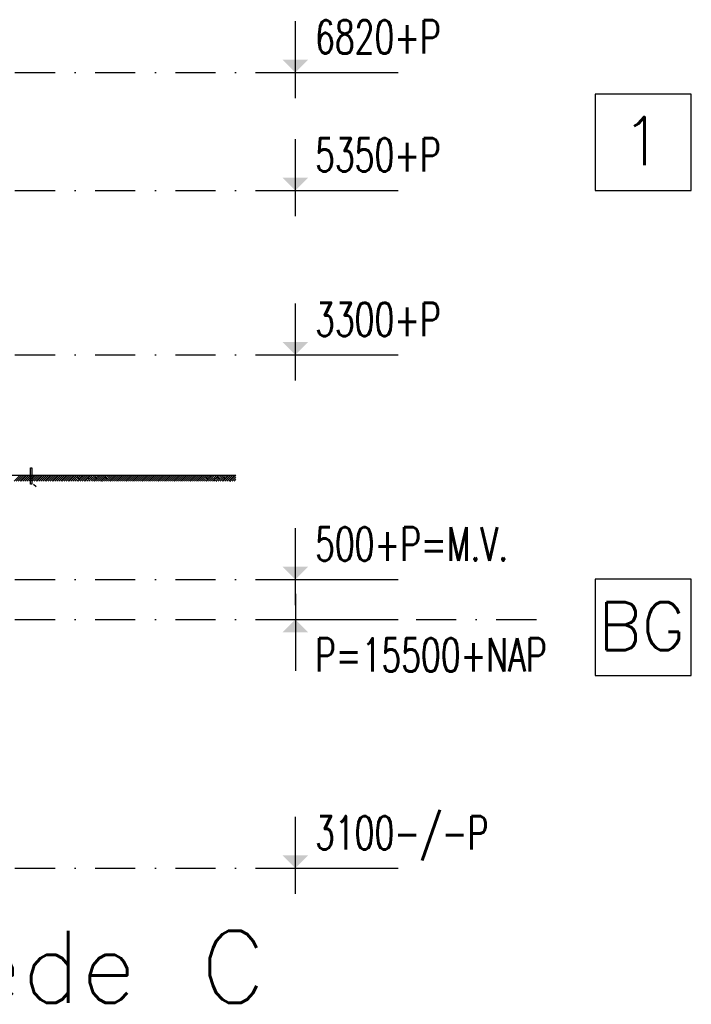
# Model space of a CAD drawing. Extents: x -24509 to 27927, y 98041 to 125706.
# Tile 18 of 19: x 19554 to 27927, y 98712 to 110984. Entities that reach past the tile are written whole.
import ezdxf
from ezdxf.enums import TextEntityAlignment as Align

# ---------------------------------------------------------------- set-up
doc = ezdxf.new("R2010")
doc.units = 0
doc.header["$LTSCALE"] = 1000
doc.header["$MEASUREMENT"] = 0
doc.linetypes.add('DASHDOT', pattern=[1, 0.5, -0.25, 0, -0.25])
for name, color, linetype in [('B02', 7, 'CONTINUOUS'), ('B03', 7, 'CONTINUOUS'), ('B08', 7, 'CONTINUOUS'), ('B20', 7, 'CONTINUOUS')]:
    doc.layers.add(name, color=color, linetype=linetype)
doc.styles.add('TXT', font='txt.shx')

msp = doc.modelspace()

# ---------------------------------------------------------------- linework, layer by layer
at = {"layer": 'B02', "color": 5, "linetype": 'DASHDOT'}
for p, q in [((-24509, 110327), (22991, 110327)), ((-24509, 108857), (23949, 108857)), ((-24509, 106807), (23949, 106807)), ((-24509, 104007), (23949, 104007)), ((-24509, 103507), (26032, 103507)), ((-24509, 100407), (23949, 100407))]:
    msp.add_line(p, q, dxfattribs=at)
at = {"layer": 'B02', "color": 1, "linetype": 'Continuous'}
for points in [[(26727, 108857), (27927, 108857), (27927, 110057), (26727, 110057)], [(26727, 102810), (27927, 102810), (27927, 104010), (26727, 104010)]]:
    msp.add_lwpolyline(points, close=True, dxfattribs=at)
at = {"layer": 'B03', "color": 7, "linetype": 'Continuous'}
msp.add_line((18460, 105307), (22248, 105307), dxfattribs=at)
at = {"layer": 'B03', "color": 5, "linetype": 'Continuous'}
for p, q in [((19560, 105307), (19485, 105232)), ((19585, 105307), (19510, 105232)), ((19610, 105307), (19535, 105232)), ((19635, 105307), (19560, 105232)), ((19635, 105307), (19698, 105245)), ((19660, 105307), (19710, 105257)), ((19685, 105307), (19722, 105269)), ((19760, 105307), (19685, 105232)), ((19710, 105307), (19735, 105282)), ((19785, 105307), (19710, 105232)), ((19735, 105307), (19748, 105295)), ((19810, 105307), (19735, 105232)), ((19835, 105307), (19760, 105232)), ((19835, 105307), (19898, 105245)), ((19860, 105307), (19910, 105257)), ((19885, 105307), (19922, 105269)), ((19960, 105307), (19885, 105232)), ((19910, 105307), (19935, 105282)), ((19985, 105307), (19910, 105232)), ((19935, 105307), (19948, 105295)), ((20010, 105307), (19935, 105232)), ((20035, 105307), (19960, 105232)), ((20035, 105307), (20098, 105245)), ((20060, 105307), (20110, 105257)), ((20085, 105307), (20122, 105269)), ((20160, 105307), (20085, 105232)), ((20110, 105307), (20135, 105282)), ((20185, 105307), (20110, 105232)), ((20135, 105307), (20148, 105295)), ((20210, 105307), (20135, 105232)), ((20235, 105307), (20160, 105232)), ((20235, 105307), (20298, 105245)), ((20260, 105307), (20310, 105257)), ((20285, 105307), (20322, 105269)), ((20360, 105307), (20285, 105232)), ((20310, 105307), (20335, 105282)), ((20385, 105307), (20310, 105232)), ((20335, 105307), (20348, 105295)), ((20410, 105307), (20335, 105232)), ((20435, 105307), (20360, 105232)), ((20435, 105307), (20498, 105245)), ((20460, 105307), (20510, 105257)), ((20485, 105307), (20522, 105269)), ((20560, 105307), (20485, 105232)), ((20510, 105307), (20535, 105282)), ((20585, 105307), (20510, 105232)), ((20535, 105307), (20548, 105295)), ((20610, 105307), (20535, 105232)), ((20635, 105307), (20560, 105232)), ((20635, 105307), (20698, 105245)), ((20660, 105307), (20710, 105257)), ((20685, 105307), (20722, 105269)), ((20760, 105307), (20685, 105232)), ((20710, 105307), (20735, 105282)), ((20785, 105307), (20710, 105232)), ((20735, 105307), (20748, 105295)), ((20810, 105307), (20735, 105232)), ((20835, 105307), (20760, 105232)), ((20835, 105307), (20898, 105245)), ((20860, 105307), (20910, 105257)), ((20885, 105307), (20922, 105269)), ((20960, 105307), (20885, 105232)), ((20910, 105307), (20935, 105282)), ((20985, 105307), (20910, 105232)), ((20935, 105307), (20948, 105295)), ((21010, 105307), (20935, 105232)), ((21035, 105307), (20960, 105232)), ((21035, 105307), (21098, 105245)), ((21060, 105307), (21110, 105257)), ((21085, 105307), (21122, 105269)), ((21160, 105307), (21085, 105232)), ((21110, 105307), (21135, 105282)), ((21185, 105307), (21110, 105232)), ((21135, 105307), (21148, 105295)), ((21210, 105307), (21135, 105232)), ((21235, 105307), (21160, 105232)), ((21235, 105307), (21298, 105245)), ((21260, 105307), (21310, 105257)), ((21285, 105307), (21322, 105269)), ((21360, 105307), (21285, 105232)), ((21310, 105307), (21335, 105282)), ((21385, 105307), (21310, 105232)), ((21335, 105307), (21348, 105295)), ((21410, 105307), (21335, 105232)), ((21435, 105307), (21360, 105232)), ((21435, 105307), (21498, 105245)), ((21460, 105307), (21510, 105257)), ((21485, 105307), (21522, 105269)), ((21560, 105307), (21485, 105232)), ((21510, 105307), (21535, 105282)), ((21585, 105307), (21510, 105232)), ((21535, 105307), (21548, 105295)), ((21610, 105307), (21535, 105232)), ((21635, 105307), (21560, 105232)), ((21635, 105307), (21698, 105245)), ((21660, 105307), (21710, 105257)), ((21685, 105307), (21722, 105269)), ((21760, 105307), (21685, 105232)), ((21710, 105307), (21735, 105282)), ((21785, 105307), (21710, 105232)), ((21735, 105307), (21748, 105295)), ((21810, 105307), (21735, 105232)), ((21835, 105307), (21760, 105232)), ((21835, 105307), (21898, 105245)), ((21860, 105307), (21910, 105257)), ((21885, 105307), (21922, 105269)), ((21960, 105307), (21885, 105232)), ((21910, 105307), (21935, 105282)), ((21985, 105307), (21910, 105232)), ((21935, 105307), (21948, 105295)), ((22010, 105307), (21935, 105232)), ((22035, 105307), (21960, 105232)), ((22035, 105307), (22098, 105245)), ((22060, 105307), (22110, 105257)), ((22085, 105307), (22122, 105269)), ((22160, 105307), (22085, 105232)), ((22110, 105307), (22135, 105282)), ((22185, 105307), (22110, 105232)), ((22135, 105307), (22148, 105295)), ((22210, 105307), (22135, 105232)), ((22235, 105307), (22160, 105232)), ((22235, 105307), (22248, 105295)), ((19572, 105245), (19585, 105232)), ((19585, 105257), (19610, 105232)), ((19598, 105269), (19635, 105232)), ((19610, 105282), (19660, 105232)), ((19622, 105295), (19685, 105232)), ((19772, 105245), (19785, 105232)), ((19785, 105257), (19810, 105232)), ((19798, 105269), (19835, 105232)), ((19810, 105282), (19860, 105232)), ((19822, 105295), (19885, 105232)), ((19972, 105245), (19985, 105232)), ((19985, 105257), (20010, 105232)), ((19998, 105269), (20035, 105232)), ((20010, 105282), (20060, 105232)), ((20022, 105295), (20085, 105232)), ((20172, 105245), (20185, 105232)), ((20185, 105257), (20210, 105232)), ((20198, 105269), (20235, 105232)), ((20210, 105282), (20260, 105232)), ((20222, 105295), (20285, 105232)), ((20372, 105245), (20385, 105232)), ((20385, 105257), (20410, 105232)), ((20398, 105269), (20435, 105232)), ((20410, 105282), (20460, 105232)), ((20422, 105295), (20485, 105232)), ((20572, 105245), (20585, 105232)), ((20585, 105257), (20610, 105232)), ((20598, 105269), (20635, 105232)), ((20610, 105282), (20660, 105232)), ((20622, 105295), (20685, 105232)), ((20772, 105245), (20785, 105232)), ((20785, 105257), (20810, 105232)), ((20798, 105269), (20835, 105232)), ((20810, 105282), (20860, 105232)), ((20822, 105295), (20885, 105232)), ((20972, 105245), (20985, 105232)), ((20985, 105257), (21010, 105232)), ((20998, 105269), (21035, 105232)), ((21010, 105282), (21060, 105232)), ((21022, 105295), (21085, 105232)), ((21172, 105245), (21185, 105232)), ((21185, 105257), (21210, 105232)), ((21198, 105269), (21235, 105232)), ((21210, 105282), (21260, 105232)), ((21222, 105295), (21285, 105232)), ((21372, 105245), (21385, 105232)), ((21385, 105257), (21410, 105232)), ((21398, 105269), (21435, 105232)), ((21410, 105282), (21460, 105232)), ((21422, 105295), (21485, 105232)), ((21572, 105245), (21585, 105232)), ((21585, 105257), (21610, 105232)), ((21598, 105269), (21635, 105232)), ((21610, 105282), (21660, 105232)), ((21622, 105295), (21685, 105232)), ((21772, 105245), (21785, 105232)), ((21785, 105257), (21810, 105232)), ((21798, 105269), (21835, 105232)), ((21810, 105282), (21860, 105232)), ((21822, 105295), (21885, 105232)), ((21972, 105245), (21985, 105232)), ((21985, 105257), (22010, 105232)), ((21998, 105269), (22035, 105232)), ((22010, 105282), (22060, 105232)), ((22022, 105295), (22085, 105232)), ((22172, 105245), (22185, 105232)), ((22185, 105257), (22210, 105232)), ((22198, 105269), (22235, 105232)), ((22210, 105282), (22248, 105245)), ((22222, 105295), (22248, 105270))]:
    msp.add_line(p, q, dxfattribs=at)
at = {"layer": 'B03', "color": 172, "linetype": 'Continuous'}
msp.add_line((19728, 105196), (19758, 105166), dxfattribs=at)
at = {"layer": 'B03', "color": 5, "linetype": 'Continuous'}
msp.add_lwpolyline([(19691, 105400), (19704, 105400), (19704, 105195), (19691, 105195)], close=True, dxfattribs=at)
at = {"layer": 'B20', "color": 7, "linetype": 'Continuous'}
for p, q in [((22991, 110007), (22991, 110967)), ((22671, 110327), (24271, 110327)), ((22991, 108537), (22991, 109497)), ((22671, 108857), (24271, 108857)), ((22991, 106487), (22991, 107447)), ((22671, 106807), (24271, 106807)), ((22991, 103687), (22991, 104647)), ((22671, 104007), (24271, 104007)), ((22991, 103827), (22991, 102867)), ((22671, 103507), (24271, 103507)), ((22991, 100087), (22991, 101047)), ((22671, 100407), (24271, 100407))]:
    msp.add_line(p, q, dxfattribs=at)
for points in [[(22991, 110327), (22831, 110487), (23151, 110487)], [(22991, 108857), (22831, 109017), (23151, 109017)], [(22991, 106807), (22831, 106967), (23151, 106967)], [(22991, 104007), (22831, 104167), (23151, 104167)], [(22991, 103507), (22831, 103347), (23151, 103347)], [(22991, 100407), (22831, 100567), (23151, 100567)]]:
    msp.add_solid(points, dxfattribs=at)

# ---------------------------------------------------------------- texts
at = {"layer": 'B02', "color": 1, "linetype": 'Continuous', "style": 'TXT'}
for s, p in [('1', (27059, 109173)), ('BG', (26768, 103126))]:
    msp.add_text(s, height=600, dxfattribs=at).set_placement(p)
at = {"layer": 'B08', "color": 7, "linetype": 'Continuous', "style": 'TXT'}
msp.add_text('doorsnede C', height=900, dxfattribs=at).set_placement((22621, 98728), align=Align.RIGHT)
at = {"layer": 'B20', "color": 7, "linetype": 'Continuous', "style": 'TXT', "width": 0.692329}
for s, p in [('6820+P     ', (23237, 110561)), ('5350+P      ', (23237, 109091)), ('3300+P      ', (23237, 107041)), ('500+P=M.V.  ', (23237, 104241)), ('P=15500+NAP ', (23237, 102858)), ('3100-/-P    ', (23237, 100641))]:
    msp.add_text(s, height=415.99, dxfattribs=at).set_placement(p)

doc.saveas('drawing.dxf')
